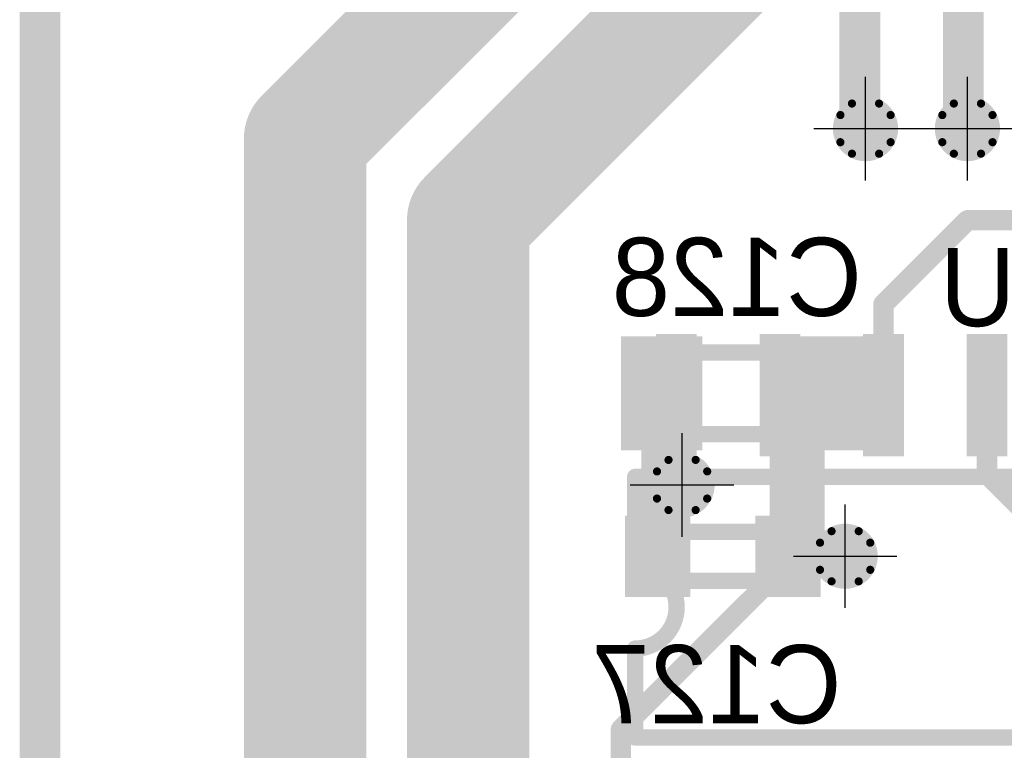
# Model space of a CAD drawing. Extents: x 74 to 326, y 70 to 232.
# Tile 9 of 138: x 138 to 150, y 85 to 94. Entities that reach past the tile are written whole.
import ezdxf

# ---------------------------------------------------------------- set-up
doc = ezdxf.new("R2010")
doc.units = 0
for name, color, linetype in [('Bot_Silk', 7, 'CONTINUOUS'), ('Bottom', 2, 'CONTINUOUS'), ('Drill_Layer', 255, 'CONTINUOUS'), ('Gnd', 12, 'CONTINUOUS'), ('Pwr', 13, 'CONTINUOUS'), ('Top', 1, 'CONTINUOUS'), ('Top_Silk', 6, 'CONTINUOUS')]:
    doc.layers.add(name, color=color, linetype=linetype)

# ---------------------------------------------------------------- blocks, each defined once
blk = doc.blocks.new('Cross')
at = {"layer": 'Drill_Layer', "linetype": 'CONTINUOUS'}
for p, q in [((0, -12.7), (0, 12.7)), ((-12.7, 0), (12.7, 0))]:
    blk.add_line(p, q, dxfattribs=at)
blk = doc.blocks.new('UNIT_DISC')
at = {"linetype": 'CONTINUOUS', "const_width": 0.5}
blk.add_lwpolyline([(0.25, 0, 1), (-0.25, 0, 1)], format="xyb", close=True, dxfattribs=at)
blk = doc.blocks.new('SHAPE_EL_236_236_0_0_0_0')
at = {"xscale": 0.6, "yscale": 0.6, "zscale": 0.6}
blk.add_blockref('UNIT_DISC', (0, 0), dxfattribs=at)
blk = doc.blocks.new('SHAPE_EL_314_314_0_0_0_0')
at = {"xscale": 0.8, "yscale": 0.8, "zscale": 0.8}
blk.add_blockref('UNIT_DISC', (0, 0), dxfattribs=at)
blk = doc.blocks.new('SHAPE_TH45_314_236_39_0_0_0')
at = {"linetype": 'CONTINUOUS', "const_width": 0.1}
for points in [[(0.16647, 0.30788, 0.2530389), (-0.16647, 0.30788, 0.2530389)], [(-0.30788, 0.16647, 0.2530389), (-0.30788, -0.16647, 0.2530389)], [(0.30788, -0.16647, 0.2530389), (0.30788, 0.16647, 0.2530389)], [(-0.16647, -0.30788, 0.2530389), (0.16647, -0.30788, 0.2530389)]]:
    blk.add_lwpolyline(points, format="xyb", dxfattribs=at)
at = {"xscale": 0.1, "yscale": 0.1, "zscale": 0.1}
for p in [(-0.16647, 0.30788), (0.16647, 0.30788), (-0.30788, 0.16647), (0.30788, 0.16647), (-0.30788, -0.16647), (0.30788, -0.16647), (-0.16647, -0.30788), (0.16647, -0.30788)]:
    blk.add_blockref('UNIT_DISC', p, dxfattribs=at)
blk = doc.blocks.new('v0306350')
at = {"layer": 'Bottom'}
blk.add_blockref('SHAPE_EL_236_236_0_0_0_0', (0, 0), dxfattribs=at)
at = {"layer": 'Gnd'}
blk.add_blockref('SHAPE_EL_314_314_0_0_0_0', (0, 0), dxfattribs=at)
at = {"layer": 'Pwr'}
blk.add_blockref('SHAPE_TH45_314_236_39_0_0_0', (0, 0), dxfattribs=at)
at = {"layer": 'Top'}
blk.add_blockref('SHAPE_EL_236_236_0_0_0_0', (0, 0), dxfattribs=at)
blk = doc.blocks.new('v030649')
at = {"layer": 'Bottom'}
blk.add_blockref('SHAPE_EL_236_236_0_0_0_0', (0, 0), dxfattribs=at)
at = {"layer": 'Gnd'}
blk.add_blockref('SHAPE_TH45_314_236_39_0_0_0', (0, 0), dxfattribs=at)
at = {"layer": 'Pwr'}
blk.add_blockref('SHAPE_EL_314_314_0_0_0_0', (0, 0), dxfattribs=at)
at = {"layer": 'Top'}
blk.add_blockref('SHAPE_EL_236_236_0_0_0_0', (0, 0), dxfattribs=at)
blk = doc.blocks.new('0805_10876')
at = {"layer": 'Bot_Silk', "linetype": 'CONTINUOUS', "const_width": 0.2}
for points in [[(145.475, 89.125), (145.475, 90.125)], [(145.475, 90.125), (147.275, 90.125)], [(147.275, 89.125), (147.275, 90.125)], [(147.275, 89.125), (145.475, 89.125)]]:
    blk.add_lwpolyline(points, dxfattribs=at)
at = {"layer": 'Bot_Silk', "xscale": 0.2, "yscale": 0.2, "zscale": 0.2}
for p in [(145.475, 90.125), (145.475, 90.125), (147.275, 90.125), (147.275, 90.125), (145.475, 89.125), (145.475, 89.125), (147.275, 89.125), (147.275, 89.125)]:
    blk.add_blockref('UNIT_DISC', p, dxfattribs=at)
blk = doc.blocks.new('SHAPE_SQ_393_551_0_0_0_0')
blk.add_solid([(-0.5, -0.7), (0.5, -0.7), (-0.5, 0.7), (0.5, 0.7)])
blk = doc.blocks.new('SHAPE_EL_196_196_0_0_0_0')
at = {"xscale": 0.5, "yscale": 0.5, "zscale": 0.5}
blk.add_blockref('UNIT_DISC', (0, 0), dxfattribs=at)
blk = doc.blocks.new('w1000h1400350_F')
at = {"layer": 'Bottom'}
blk.add_blockref('SHAPE_SQ_393_551_0_0_0_0', (0, 0), dxfattribs=at)
at = {"layer": 'Gnd'}
blk.add_blockref('SHAPE_EL_196_196_0_0_0_0', (0, 0), dxfattribs=at)
at = {"layer": 'Pwr'}
blk.add_blockref('SHAPE_EL_196_196_0_0_0_0', (0, 0), dxfattribs=at)
blk = doc.blocks.new('w1000h140049_F')
at = {"layer": 'Bottom'}
blk.add_blockref('SHAPE_SQ_393_551_0_0_0_0', (0, 0), dxfattribs=at)
at = {"layer": 'Gnd'}
blk.add_blockref('SHAPE_EL_196_196_0_0_0_0', (0, 0), dxfattribs=at)
at = {"layer": 'Pwr'}
blk.add_blockref('SHAPE_EL_196_196_0_0_0_0', (0, 0), dxfattribs=at)
blk = doc.blocks.new('C128')
at = {"rotation": -180}
for name, p in [('w1000h1400350_F', (145.375, 89.625)), ('w1000h140049_F', (147.375, 89.625))]:
    blk.add_blockref(name, p, dxfattribs=at)
blk.add_blockref('0805_10876', (0, 0))
at = {"layer": 'Bot_Silk', "text_generation_flag": 2}
blk.add_text('C128', height=0.96, dxfattribs=at).set_placement((147.83125, 90.575))
blk = doc.blocks.new('0603_10890')
at = {"layer": 'Bot_Silk', "linetype": 'CONTINUOUS', "const_width": 0.2}
for points in [[(145.425, 87.925), (145.425, 87.325)], [(146.825, 87.925), (145.425, 87.925)], [(146.825, 87.325), (146.825, 87.925)], [(145.425, 87.325), (146.825, 87.325)]]:
    blk.add_lwpolyline(points, dxfattribs=at)
at = {"layer": 'Bot_Silk', "xscale": 0.2, "yscale": 0.2, "zscale": 0.2}
for p in [(145.425, 87.925), (145.425, 87.925), (146.825, 87.925), (146.825, 87.925), (145.425, 87.325), (145.425, 87.325), (146.825, 87.325), (146.825, 87.325)]:
    blk.add_blockref('UNIT_DISC', p, dxfattribs=at)
blk = doc.blocks.new('SHAPE_SQ_314_393_0_0_0_0')
blk.add_solid([(-0.4, -0.5), (0.4, -0.5), (-0.4, 0.5), (0.4, 0.5)])
blk = doc.blocks.new('w800h1000350_F')
at = {"layer": 'Bottom'}
blk.add_blockref('SHAPE_SQ_314_393_0_0_0_0', (0, 0), dxfattribs=at)
at = {"layer": 'Gnd'}
blk.add_blockref('SHAPE_EL_196_196_0_0_0_0', (0, 0), dxfattribs=at)
at = {"layer": 'Pwr'}
blk.add_blockref('SHAPE_EL_196_196_0_0_0_0', (0, 0), dxfattribs=at)
blk = doc.blocks.new('w800h100049_F')
at = {"layer": 'Bottom'}
blk.add_blockref('SHAPE_SQ_314_393_0_0_0_0', (0, 0), dxfattribs=at)
at = {"layer": 'Gnd'}
blk.add_blockref('SHAPE_EL_196_196_0_0_0_0', (0, 0), dxfattribs=at)
at = {"layer": 'Pwr'}
blk.add_blockref('SHAPE_EL_196_196_0_0_0_0', (0, 0), dxfattribs=at)
blk = doc.blocks.new('C127')
at = {"rotation": -180}
for name, p in [('w800h1000350_F', (145.325, 87.625)), ('w800h100049_F', (146.925, 87.625))]:
    blk.add_blockref(name, p, dxfattribs=at)
blk.add_blockref('0603_10890', (0, 0))
at = {"layer": 'Bot_Silk', "text_generation_flag": 2}
blk.add_text('C127', height=0.96, dxfattribs=at).set_placement((147.58125, 85.575))
blk = doc.blocks.new('SOIC16_40_20729')
at = {"layer": 'Top_Silk', "linetype": 'CONTINUOUS', "const_width": 0.2}
for points in [[(145.05, 87.508), (145.05, 88.6)], [(145.05, 88.6), (154.95, 88.6)], [(154.95, 88.6), (154.95, 85.4)], [(145.05, 85.4), (145.05, 86.492)], [(154.95, 85.4), (145.05, 85.4)]]:
    blk.add_lwpolyline(points, dxfattribs=at)
blk.add_lwpolyline([(145.05, 86.492, 1), (145.05, 87.508, 1)], format="xyb", dxfattribs=at)
at = {"layer": 'Top_Silk', "xscale": 0.2, "yscale": 0.2, "zscale": 0.2}
for p in [(145.05, 88.6), (145.05, 88.6), (154.95, 88.6), (154.95, 88.6), (145.05, 87.508), (145.05, 87.508), (145.05, 86.492), (145.05, 86.492), (145.05, 85.4), (145.05, 85.4), (154.95, 85.4), (154.95, 85.4)]:
    blk.add_blockref('UNIT_DISC', p, dxfattribs=at)
blk = doc.blocks.new('SHAPE_SQ_590_196_0_0_0_0')
blk.add_solid([(-0.75, -0.25), (0.75, -0.25), (-0.75, 0.25), (0.75, 0.25)])
blk = doc.blocks.new('w1500h500309')
at = {"layer": 'Gnd'}
blk.add_blockref('SHAPE_EL_196_196_0_0_0_0', (0, 0), dxfattribs=at)
at = {"layer": 'Pwr'}
blk.add_blockref('SHAPE_EL_196_196_0_0_0_0', (0, 0), dxfattribs=at)
at = {"layer": 'Top'}
blk.add_blockref('SHAPE_SQ_590_196_0_0_0_0', (0, 0), dxfattribs=at)
blk = doc.blocks.new('w1500h500314')
at = {"layer": 'Gnd'}
blk.add_blockref('SHAPE_EL_196_196_0_0_0_0', (0, 0), dxfattribs=at)
at = {"layer": 'Pwr'}
blk.add_blockref('SHAPE_EL_196_196_0_0_0_0', (0, 0), dxfattribs=at)
at = {"layer": 'Top'}
blk.add_blockref('SHAPE_SQ_590_196_0_0_0_0', (0, 0), dxfattribs=at)
blk = doc.blocks.new('w1500h500310')
at = {"layer": 'Gnd'}
blk.add_blockref('SHAPE_EL_196_196_0_0_0_0', (0, 0), dxfattribs=at)
at = {"layer": 'Pwr'}
blk.add_blockref('SHAPE_EL_196_196_0_0_0_0', (0, 0), dxfattribs=at)
at = {"layer": 'Top'}
blk.add_blockref('SHAPE_SQ_590_196_0_0_0_0', (0, 0), dxfattribs=at)
blk = doc.blocks.new('w1500h50049')
at = {"layer": 'Gnd'}
blk.add_blockref('SHAPE_EL_196_196_0_0_0_0', (0, 0), dxfattribs=at)
at = {"layer": 'Pwr'}
blk.add_blockref('SHAPE_EL_196_196_0_0_0_0', (0, 0), dxfattribs=at)
at = {"layer": 'Top'}
blk.add_blockref('SHAPE_SQ_590_196_0_0_0_0', (0, 0), dxfattribs=at)
blk = doc.blocks.new('w1500h500236')
at = {"layer": 'Gnd'}
blk.add_blockref('SHAPE_EL_196_196_0_0_0_0', (0, 0), dxfattribs=at)
at = {"layer": 'Pwr'}
blk.add_blockref('SHAPE_EL_196_196_0_0_0_0', (0, 0), dxfattribs=at)
at = {"layer": 'Top'}
blk.add_blockref('SHAPE_SQ_590_196_0_0_0_0', (0, 0), dxfattribs=at)
blk = doc.blocks.new('w1500h500238')
at = {"layer": 'Gnd'}
blk.add_blockref('SHAPE_EL_196_196_0_0_0_0', (0, 0), dxfattribs=at)
at = {"layer": 'Pwr'}
blk.add_blockref('SHAPE_EL_196_196_0_0_0_0', (0, 0), dxfattribs=at)
at = {"layer": 'Top'}
blk.add_blockref('SHAPE_SQ_590_196_0_0_0_0', (0, 0), dxfattribs=at)
blk = doc.blocks.new('w1500h500313')
at = {"layer": 'Gnd'}
blk.add_blockref('SHAPE_EL_196_196_0_0_0_0', (0, 0), dxfattribs=at)
at = {"layer": 'Pwr'}
blk.add_blockref('SHAPE_EL_196_196_0_0_0_0', (0, 0), dxfattribs=at)
at = {"layer": 'Top'}
blk.add_blockref('SHAPE_SQ_590_196_0_0_0_0', (0, 0), dxfattribs=at)
blk = doc.blocks.new('w1500h500242')
at = {"layer": 'Gnd'}
blk.add_blockref('SHAPE_EL_196_196_0_0_0_0', (0, 0), dxfattribs=at)
at = {"layer": 'Pwr'}
blk.add_blockref('SHAPE_EL_196_196_0_0_0_0', (0, 0), dxfattribs=at)
at = {"layer": 'Top'}
blk.add_blockref('SHAPE_SQ_590_196_0_0_0_0', (0, 0), dxfattribs=at)
blk = doc.blocks.new('w1500h500149')
at = {"layer": 'Gnd'}
blk.add_blockref('SHAPE_EL_196_196_0_0_0_0', (0, 0), dxfattribs=at)
at = {"layer": 'Pwr'}
blk.add_blockref('SHAPE_EL_196_196_0_0_0_0', (0, 0), dxfattribs=at)
at = {"layer": 'Top'}
blk.add_blockref('SHAPE_SQ_590_196_0_0_0_0', (0, 0), dxfattribs=at)
blk = doc.blocks.new('w1500h500350')
at = {"layer": 'Gnd'}
blk.add_blockref('SHAPE_EL_196_196_0_0_0_0', (0, 0), dxfattribs=at)
at = {"layer": 'Pwr'}
blk.add_blockref('SHAPE_EL_196_196_0_0_0_0', (0, 0), dxfattribs=at)
at = {"layer": 'Top'}
blk.add_blockref('SHAPE_SQ_590_196_0_0_0_0', (0, 0), dxfattribs=at)
blk = doc.blocks.new('w1500h500288')
at = {"layer": 'Gnd'}
blk.add_blockref('SHAPE_EL_196_196_0_0_0_0', (0, 0), dxfattribs=at)
at = {"layer": 'Pwr'}
blk.add_blockref('SHAPE_EL_196_196_0_0_0_0', (0, 0), dxfattribs=at)
at = {"layer": 'Top'}
blk.add_blockref('SHAPE_SQ_590_196_0_0_0_0', (0, 0), dxfattribs=at)
blk = doc.blocks.new('w1500h500299')
at = {"layer": 'Gnd'}
blk.add_blockref('SHAPE_EL_196_196_0_0_0_0', (0, 0), dxfattribs=at)
at = {"layer": 'Pwr'}
blk.add_blockref('SHAPE_EL_196_196_0_0_0_0', (0, 0), dxfattribs=at)
at = {"layer": 'Top'}
blk.add_blockref('SHAPE_SQ_590_196_0_0_0_0', (0, 0), dxfattribs=at)
blk = doc.blocks.new('w1500h500349')
at = {"layer": 'Gnd'}
blk.add_blockref('SHAPE_EL_196_196_0_0_0_0', (0, 0), dxfattribs=at)
at = {"layer": 'Pwr'}
blk.add_blockref('SHAPE_EL_196_196_0_0_0_0', (0, 0), dxfattribs=at)
at = {"layer": 'Top'}
blk.add_blockref('SHAPE_SQ_590_196_0_0_0_0', (0, 0), dxfattribs=at)
blk = doc.blocks.new('w1500h500300')
at = {"layer": 'Gnd'}
blk.add_blockref('SHAPE_EL_196_196_0_0_0_0', (0, 0), dxfattribs=at)
at = {"layer": 'Pwr'}
blk.add_blockref('SHAPE_EL_196_196_0_0_0_0', (0, 0), dxfattribs=at)
at = {"layer": 'Top'}
blk.add_blockref('SHAPE_SQ_590_196_0_0_0_0', (0, 0), dxfattribs=at)
blk = doc.blocks.new('w1500h500312')
at = {"layer": 'Gnd'}
blk.add_blockref('SHAPE_EL_196_196_0_0_0_0', (0, 0), dxfattribs=at)
at = {"layer": 'Pwr'}
blk.add_blockref('SHAPE_EL_196_196_0_0_0_0', (0, 0), dxfattribs=at)
at = {"layer": 'Top'}
blk.add_blockref('SHAPE_SQ_590_196_0_0_0_0', (0, 0), dxfattribs=at)
blk = doc.blocks.new('U23')
at = {"rotation": 90}
for name, p in [('w1500h500350', (145.555, 89.6035)), ('w1500h500312', (146.825, 89.6035)), ('w1500h500300', (148.095, 89.6035)), ('w1500h500349', (149.365, 89.6035)), ('w1500h500299', (150.635, 89.6035)), ('w1500h500288', (151.905, 89.6035)), ('w1500h500350', (153.175, 89.6035)), ('w1500h500149', (154.445, 89.6035)), ('w1500h500313', (145.555, 84.3965)), ('w1500h500236', (146.825, 84.3965)), ('w1500h500238', (148.095, 84.3965)), ('w1500h500242', (149.365, 84.3965)), ('w1500h500314', (150.635, 84.3965)), ('w1500h500309', (151.905, 84.3965)), ('w1500h500310', (153.175, 84.3965)), ('w1500h50049', (154.445, 84.3965))]:
    blk.add_blockref(name, p, dxfattribs=at)
blk.add_blockref('SOIC16_40_20729', (0, 0))
at = {"layer": 'Top_Silk'}
blk.add_text('U23', height=0.96, dxfattribs=at).set_placement((148.7875, 90.45))
blk = doc.blocks.new('SOIC16_75_24473')
at = {"layer": 'Top_Silk', "linetype": 'CONTINUOUS', "const_width": 0.2}
for points in [[(147.2, 102.4), (157.3, 102.4)], [(147.2, 95.1), (147.2, 102.4)], [(157.3, 99.5), (157.3, 102.4)], [(157.3, 95.1), (157.3, 98)], [(157.3, 95.1), (147.2, 95.1)]]:
    blk.add_lwpolyline(points, dxfattribs=at)
blk.add_lwpolyline([(157.3, 99.5, 1), (157.3, 98, 1)], format="xyb", dxfattribs=at)
at = {"layer": 'Top_Silk', "xscale": 0.2, "yscale": 0.2, "zscale": 0.2}
for p in [(147.2, 102.4), (147.2, 102.4), (157.3, 102.4), (157.3, 102.4), (157.3, 99.5), (157.3, 99.5), (157.3, 98), (157.3, 98), (147.2, 95.1), (147.2, 95.1), (157.3, 95.1), (157.3, 95.1)]:
    blk.add_blockref('UNIT_DISC', p, dxfattribs=at)
blk = doc.blocks.new('w1500h500392')
at = {"layer": 'Gnd'}
blk.add_blockref('SHAPE_EL_196_196_0_0_0_0', (0, 0), dxfattribs=at)
at = {"layer": 'Pwr'}
blk.add_blockref('SHAPE_EL_196_196_0_0_0_0', (0, 0), dxfattribs=at)
at = {"layer": 'Top'}
blk.add_blockref('SHAPE_SQ_590_196_0_0_0_0', (0, 0), dxfattribs=at)
blk = doc.blocks.new('w1500h500287')
at = {"layer": 'Gnd'}
blk.add_blockref('SHAPE_EL_196_196_0_0_0_0', (0, 0), dxfattribs=at)
at = {"layer": 'Pwr'}
blk.add_blockref('SHAPE_EL_196_196_0_0_0_0', (0, 0), dxfattribs=at)
at = {"layer": 'Top'}
blk.add_blockref('SHAPE_SQ_590_196_0_0_0_0', (0, 0), dxfattribs=at)
blk = doc.blocks.new('w1500h500395')
at = {"layer": 'Gnd'}
blk.add_blockref('SHAPE_EL_196_196_0_0_0_0', (0, 0), dxfattribs=at)
at = {"layer": 'Pwr'}
blk.add_blockref('SHAPE_EL_196_196_0_0_0_0', (0, 0), dxfattribs=at)
at = {"layer": 'Top'}
blk.add_blockref('SHAPE_SQ_590_196_0_0_0_0', (0, 0), dxfattribs=at)
blk = doc.blocks.new('w1500h500269')
at = {"layer": 'Gnd'}
blk.add_blockref('SHAPE_EL_196_196_0_0_0_0', (0, 0), dxfattribs=at)
at = {"layer": 'Pwr'}
blk.add_blockref('SHAPE_EL_196_196_0_0_0_0', (0, 0), dxfattribs=at)
at = {"layer": 'Top'}
blk.add_blockref('SHAPE_SQ_590_196_0_0_0_0', (0, 0), dxfattribs=at)
blk = doc.blocks.new('w1500h500267')
at = {"layer": 'Gnd'}
blk.add_blockref('SHAPE_EL_196_196_0_0_0_0', (0, 0), dxfattribs=at)
at = {"layer": 'Pwr'}
blk.add_blockref('SHAPE_EL_196_196_0_0_0_0', (0, 0), dxfattribs=at)
at = {"layer": 'Top'}
blk.add_blockref('SHAPE_SQ_590_196_0_0_0_0', (0, 0), dxfattribs=at)
blk = doc.blocks.new('w1500h500266')
at = {"layer": 'Gnd'}
blk.add_blockref('SHAPE_EL_196_196_0_0_0_0', (0, 0), dxfattribs=at)
at = {"layer": 'Pwr'}
blk.add_blockref('SHAPE_EL_196_196_0_0_0_0', (0, 0), dxfattribs=at)
at = {"layer": 'Top'}
blk.add_blockref('SHAPE_SQ_590_196_0_0_0_0', (0, 0), dxfattribs=at)
blk = doc.blocks.new('w1500h500303')
at = {"layer": 'Gnd'}
blk.add_blockref('SHAPE_EL_196_196_0_0_0_0', (0, 0), dxfattribs=at)
at = {"layer": 'Pwr'}
blk.add_blockref('SHAPE_EL_196_196_0_0_0_0', (0, 0), dxfattribs=at)
at = {"layer": 'Top'}
blk.add_blockref('SHAPE_SQ_590_196_0_0_0_0', (0, 0), dxfattribs=at)
blk = doc.blocks.new('U22')
at = {"rotation": 270}
for name, p in [('w1500h500392', (147.805, 103.575)), ('w1500h500395', (149.075, 103.575)), ('w1500h500287', (150.345, 103.575)), ('w1500h500269', (151.615, 103.575)), ('w1500h500267', (152.885, 103.575)), ('w1500h500266', (154.155, 103.575)), ('w1500h500392', (155.425, 103.575)), ('w1500h500395', (156.695, 103.575)), ('w1500h50049', (147.805, 93.925)), ('w1500h500350', (149.075, 93.925)), ('w1500h500303', (150.345, 93.925)), ('w1500h500300', (151.615, 93.925)), ('w1500h500299', (152.885, 93.925)), ('w1500h500288', (154.155, 93.925)), ('w1500h50049', (155.425, 93.925)), ('w1500h500350', (156.695, 93.925))]:
    blk.add_blockref(name, p, dxfattribs=at)
blk.add_blockref('SOIC16_75_24473', (0, 0))
at = {"layer": 'Top_Silk'}
blk.add_text('U22', height=0.96, dxfattribs=at).set_placement((157.6625, 97.95))

msp = doc.modelspace()

# ---------------------------------------------------------------- linework, layer by layer
at = {"layer": 'Bottom', "linetype": 'CONTINUOUS'}
for points, const_width in [([(144.25, 96), (141, 92.75)], 1.5), ([(143, 91.75), (146.25, 95)], 1.5), ([(141, 92.75), (141, 82.75)], 1.5), ([(143, 83.75), (143, 91.75)], 1.5), ([(145.375, 89.625), (145.375, 88.5)], 0.5), ([(147.125, 89.625), (147.125, 87.625)], 0.5), ([(147.375, 89.625), (147.125, 89.625)], 0.5), ([(145.375, 88.5), (145.375, 87.625)], 0.5), ([(145.375, 88.5), (145.625, 88.5)], 0.5), ([(145.375, 87.625), (145.325, 87.625)], 0.5), ([(147.125, 87.625), (146.925, 87.625)], 0.5), ([(147.125, 87.625), (147.625, 87.625)], 0.5)]:
    msp.add_lwpolyline(points, dxfattribs=dict(at, const_width=const_width))
at = {"layer": 'Pwr', "linetype": 'CONTINUOUS', "const_width": 0.5}
for points in [[(137.75, 102.25), (137.75, 80)], [(137.75, 80), (137.75, 102.25)]]:
    msp.add_lwpolyline(points, dxfattribs=at)
at = {"layer": 'Top', "linetype": 'CONTINUOUS'}
for points, const_width in [([(147.805, 93.925), (147.805, 92.875)], 0.5), ([(149.075, 93.925), (149.075, 92.875)], 0.5), ([(147.805, 92.875), (147.875, 92.875)], 0.5), ([(149.075, 92.875), (149.125, 92.875)], 0.5), ([(148.095, 90.72), (149.125, 91.75)], 0.25), ([(149.125, 91.75), (150.5, 91.75)], 0.25), ([(148.095, 89.603), (148.095, 90.72)], 0.25), ([(145.555, 89.603), (145.555, 88.5)], 0.5), ([(146.825, 87.45), (146.825, 89.603)], 0.25), ([(149.365, 88.635), (149.365, 89.603)], 0.25), ([(145.555, 88.5), (145.625, 88.5)], 0.5), ([(150.125, 87.875), (149.365, 88.635)], 0.25), ([(144.875, 85.5), (146.825, 87.45)], 0.25), ([(144.875, 83.5), (144.875, 85.5)], 0.25)]:
    msp.add_lwpolyline(points, dxfattribs=dict(at, const_width=const_width))

# ---------------------------------------------------------------- block references
for name, p in [('U22', (0, 0)), ('C128', (0, 0)), ('U23', (0, 0)), ('v0306350', (145.625, 88.5)), ('C127', (0, 0)), ('v030649', (147.625, 87.625))]:
    msp.add_blockref(name, p)
at = {"rotation": 180}
for name, p in [('v030649', (147.875, 92.875)), ('v0306350', (149.125, 92.875))]:
    msp.add_blockref(name, p, dxfattribs=at)
at = {"layer": 'Bottom'}
for p, xscale, yscale, zscale in [((141, 92.75), 1.5, 1.5, 1.5), ((141, 92.75), 1.5, 1.5, 1.5), ((143, 91.75), 1.5, 1.5, 1.5), ((143, 91.75), 1.5, 1.5, 1.5), ((145.375, 89.625), 0.5, 0.5, 0.5), ((147.125, 89.625), 0.5, 0.5, 0.5), ((147.125, 89.625), 0.5, 0.5, 0.5), ((147.375, 89.625), 0.5, 0.5, 0.5), ((145.375, 88.5), 0.5, 0.5, 0.5), ((145.375, 88.5), 0.5, 0.5, 0.5), ((145.375, 88.5), 0.5, 0.5, 0.5), ((145.625, 88.5), 0.5, 0.5, 0.5), ((145.325, 87.625), 0.5, 0.5, 0.5), ((145.375, 87.625), 0.5, 0.5, 0.5), ((145.375, 87.625), 0.5, 0.5, 0.5), ((146.925, 87.625), 0.5, 0.5, 0.5), ((147.125, 87.625), 0.5, 0.5, 0.5), ((147.125, 87.625), 0.5, 0.5, 0.5), ((147.125, 87.625), 0.5, 0.5, 0.5), ((147.625, 87.625), 0.5, 0.5, 0.5)]:
    msp.add_blockref('UNIT_DISC', p, dxfattribs=dict(at, xscale=xscale, yscale=yscale, zscale=zscale))
at = {"layer": 'Drill_Layer', "xscale": 0.05, "yscale": 0.05, "zscale": 0.05}
for p in [(147.875, 92.875), (149.125, 92.875), (145.625, 88.5), (147.625, 87.625)]:
    msp.add_blockref('Cross', p, dxfattribs=at)
at = {"layer": 'Top'}
for p, xscale, yscale, zscale in [((147.805, 93.925), 0.5, 0.5, 0.5), ((149.075, 93.925), 0.5, 0.5, 0.5), ((147.805, 92.875), 0.5, 0.5, 0.5), ((147.805, 92.875), 0.5, 0.5, 0.5), ((147.875, 92.875), 0.5, 0.5, 0.5), ((149.075, 92.875), 0.5, 0.5, 0.5), ((149.075, 92.875), 0.5, 0.5, 0.5), ((149.125, 92.875), 0.5, 0.5, 0.5), ((149.125, 91.75), 0.25, 0.25, 0.25), ((149.125, 91.75), 0.25, 0.25, 0.25), ((148.095, 90.72), 0.25, 0.25, 0.25), ((148.095, 90.72), 0.25, 0.25, 0.25), ((145.555, 89.603), 0.5, 0.5, 0.5), ((146.825, 89.603), 0.25, 0.25, 0.25), ((148.095, 89.603), 0.25, 0.25, 0.25), ((149.365, 89.603), 0.25, 0.25, 0.25), ((145.555, 88.5), 0.5, 0.5, 0.5), ((145.555, 88.5), 0.5, 0.5, 0.5), ((145.625, 88.5), 0.5, 0.5, 0.5), ((149.365, 88.635), 0.25, 0.25, 0.25), ((149.365, 88.635), 0.25, 0.25, 0.25), ((146.825, 87.45), 0.25, 0.25, 0.25), ((146.825, 87.45), 0.25, 0.25, 0.25), ((144.875, 85.5), 0.25, 0.25, 0.25), ((144.875, 85.5), 0.25, 0.25, 0.25)]:
    msp.add_blockref('UNIT_DISC', p, dxfattribs=dict(at, xscale=xscale, yscale=yscale, zscale=zscale))

doc.saveas('drawing.dxf')
